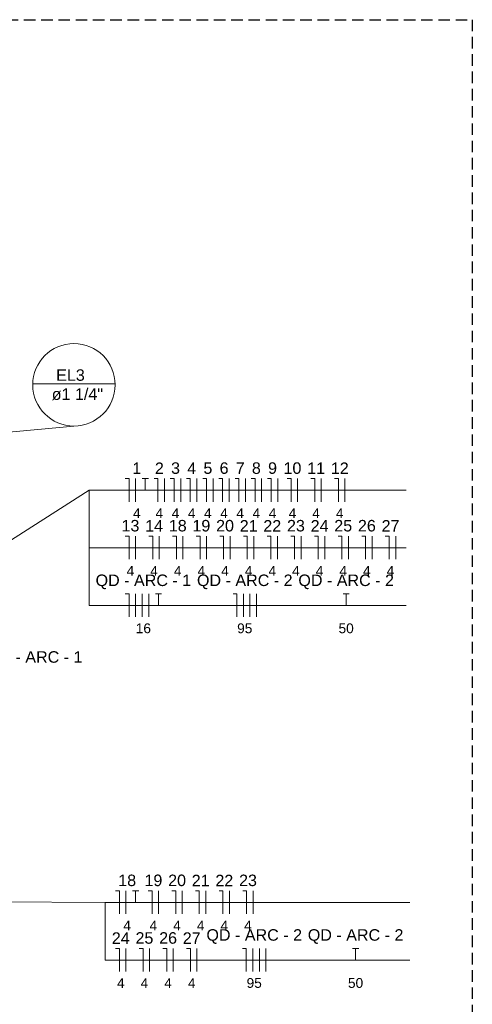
# Model space of a CAD drawing. Header units: millimetres. Extents: x 4480191 to 4481199, y -30324204 to -30323479.
# Tile 160 of 243: x 4480263 to 4480271, y -30323815 to -30323798. Entities that reach past the tile are written whole.
import ezdxf

# ---------------------------------------------------------------- set-up
doc = ezdxf.new("R2010")
doc.units = ezdxf.units.MM
doc.linetypes.add('JIS_02_2.0', pattern=[0.3, 0.2, -0.1])
doc.linetypes.add('NULL', pattern=[0])
for name, color, linetype, lineweight in [('EL-Fios (Fase 1) ARC', 7, 'Continuous', 15), ('EL-Fios (Fase 1) QD', 7, 'Continuous', 15), ('EL-Fios (Fase 2) ARC', 7, 'Continuous', 15), ('EL-Fios (Fase 2) QD', 7, 'Continuous', 15), ('EL-Fios (Fase 3) ARC', 1, 'Continuous', 15), ('EL-Fios (Fase 3) QD', 1, 'Continuous', 15), ('EL-Fios (Neutro) ARC', 5, 'Continuous', 15), ('EL-Fios (Neutro) QD', 5, 'Continuous', 15), ('EL-Fios (Terra) ARC', 94, 'Continuous', 15), ('EL-Fios (Terra) QD', 94, 'Continuous', 15), ('EL-Textos conduto QD', 7, 'Continuous', 9), ('EL-Textos fios ARC', 7, 'Continuous', 9), ('EL-Textos fios QD', 7, 'Continuous', 9), ('Textos', 7, 'Continuous', 9)]:
    doc.layers.add(name, color=color, linetype=linetype, lineweight=lineweight)
doc.styles.add('ARIAL', font='arial.ttf')

msp = doc.modelspace()

# ---------------------------------------------------------------- linework, layer by layer
at = {"color": 3, "linetype": 'JIS_02_2.0'}
msp.add_lwpolyline([(4480250.509, -30323798.225), (4480271.198, -30323798.225), (4480271.198, -30323835.05), (4480250.509, -30323835.05)], close=True, dxfattribs=at)
at = {"layer": 'EL-Fios (Fase 1) ARC'}
for p, q in [((4480265.35, -30323806.592), (4480265.35, -30323806.192)), ((4480266.133, -30323806.592), (4480266.133, -30323806.192)), ((4480266.695, -30323806.592), (4480266.695, -30323806.192)), ((4480267.257, -30323806.592), (4480267.257, -30323806.192)), ((4480267.818, -30323806.592), (4480267.818, -30323806.192)), ((4480265.35, -30323808.592), (4480265.35, -30323808.192)), ((4480267.221, -30323808.592), (4480267.221, -30323808.192))]:
    msp.add_line(p, q, dxfattribs=at)
at = {"layer": 'EL-Fios (Fase 1) QD'}
msp.add_line((4480267.386, -30323814.749), (4480267.386, -30323814.349), dxfattribs=at)
at = {"layer": 'EL-Fios (Fase 2) ARC'}
for p, q in [((4480265.852, -30323806.592), (4480265.852, -30323806.192)), ((4480266.414, -30323806.592), (4480266.414, -30323806.192)), ((4480266.976, -30323806.592), (4480266.976, -30323806.192)), ((4480267.538, -30323806.592), (4480267.538, -30323806.192)), ((4480265.464, -30323808.592), (4480265.464, -30323808.192)), ((4480267.336, -30323808.592), (4480267.336, -30323808.192))]:
    msp.add_line(p, q, dxfattribs=at)
at = {"layer": 'EL-Fios (Fase 2) QD'}
msp.add_line((4480267.5, -30323814.749), (4480267.5, -30323814.349), dxfattribs=at)
at = {"layer": 'EL-Fios (Fase 3) ARC'}
for p, q in [((4480268.164, -30323806.592), (4480268.164, -30323806.192)), ((4480268.575, -30323806.592), (4480268.575, -30323806.192)), ((4480268.986, -30323806.592), (4480268.986, -30323806.192)), ((4480265.35, -30323807.592), (4480265.35, -30323807.192)), ((4480265.761, -30323807.592), (4480265.761, -30323807.192)), ((4480266.171, -30323807.592), (4480266.171, -30323807.192)), ((4480266.582, -30323807.592), (4480266.582, -30323807.192)), ((4480266.993, -30323807.592), (4480266.993, -30323807.192)), ((4480267.403, -30323807.592), (4480267.403, -30323807.192)), ((4480267.814, -30323807.592), (4480267.814, -30323807.192)), ((4480268.225, -30323807.592), (4480268.225, -30323807.192)), ((4480268.635, -30323807.592), (4480268.635, -30323807.192)), ((4480269.046, -30323807.592), (4480269.046, -30323807.192)), ((4480269.457, -30323807.592), (4480269.457, -30323807.192)), ((4480269.867, -30323807.592), (4480269.867, -30323807.192)), ((4480265.579, -30323808.592), (4480265.579, -30323808.192)), ((4480267.45, -30323808.592), (4480267.45, -30323808.192))]:
    msp.add_line(p, q, dxfattribs=at)
at = {"layer": 'EL-Fios (Fase 3) QD'}
for p, q in [((4480265.182, -30323813.749), (4480265.182, -30323813.349)), ((4480265.749, -30323813.749), (4480265.749, -30323813.349)), ((4480266.159, -30323813.749), (4480266.159, -30323813.349)), ((4480266.57, -30323813.749), (4480266.57, -30323813.349)), ((4480266.981, -30323813.749), (4480266.981, -30323813.349)), ((4480267.391, -30323813.749), (4480267.391, -30323813.349)), ((4480265.182, -30323814.749), (4480265.182, -30323814.349)), ((4480265.593, -30323814.749), (4480265.593, -30323814.349)), ((4480266.003, -30323814.749), (4480266.003, -30323814.349)), ((4480266.414, -30323814.749), (4480266.414, -30323814.349)), ((4480267.614, -30323814.749), (4480267.614, -30323814.349))]:
    msp.add_line(p, q, dxfattribs=at)
at = {"layer": 'EL-Fios (Neutro) ARC'}
for p, q in [((4480265.236, -30323806.192), (4480265.169, -30323806.192)), ((4480265.236, -30323806.592), (4480265.236, -30323806.192)), ((4480265.738, -30323806.192), (4480265.671, -30323806.192)), ((4480265.738, -30323806.592), (4480265.738, -30323806.192)), ((4480266.019, -30323806.192), (4480265.952, -30323806.192)), ((4480266.019, -30323806.592), (4480266.019, -30323806.192)), ((4480266.299, -30323806.192), (4480266.233, -30323806.192)), ((4480266.299, -30323806.592), (4480266.299, -30323806.192)), ((4480266.58, -30323806.192), (4480266.514, -30323806.192)), ((4480266.58, -30323806.592), (4480266.58, -30323806.192)), ((4480266.861, -30323806.192), (4480266.795, -30323806.192)), ((4480266.861, -30323806.592), (4480266.861, -30323806.192)), ((4480267.142, -30323806.192), (4480267.076, -30323806.192)), ((4480267.142, -30323806.592), (4480267.142, -30323806.192)), ((4480267.423, -30323806.192), (4480267.357, -30323806.192)), ((4480267.423, -30323806.592), (4480267.423, -30323806.192)), ((4480267.704, -30323806.192), (4480267.638, -30323806.192)), ((4480267.704, -30323806.592), (4480267.704, -30323806.192)), ((4480268.05, -30323806.192), (4480267.983, -30323806.192)), ((4480268.05, -30323806.592), (4480268.05, -30323806.192)), ((4480268.461, -30323806.192), (4480268.394, -30323806.192)), ((4480268.461, -30323806.592), (4480268.461, -30323806.192)), ((4480268.871, -30323806.192), (4480268.805, -30323806.192)), ((4480268.871, -30323806.592), (4480268.871, -30323806.192)), ((4480265.236, -30323807.192), (4480265.169, -30323807.192)), ((4480265.236, -30323807.592), (4480265.236, -30323807.192)), ((4480265.646, -30323807.192), (4480265.58, -30323807.192)), ((4480265.646, -30323807.592), (4480265.646, -30323807.192)), ((4480266.057, -30323807.192), (4480265.99, -30323807.192)), ((4480266.057, -30323807.592), (4480266.057, -30323807.192)), ((4480266.468, -30323807.192), (4480266.401, -30323807.192)), ((4480266.468, -30323807.592), (4480266.468, -30323807.192)), ((4480266.878, -30323807.192), (4480266.812, -30323807.192)), ((4480266.878, -30323807.592), (4480266.878, -30323807.192)), ((4480267.289, -30323807.192), (4480267.222, -30323807.192)), ((4480267.289, -30323807.592), (4480267.289, -30323807.192)), ((4480267.7, -30323807.192), (4480267.633, -30323807.192)), ((4480267.7, -30323807.592), (4480267.7, -30323807.192)), ((4480268.11, -30323807.192), (4480268.044, -30323807.192)), ((4480268.11, -30323807.592), (4480268.11, -30323807.192)), ((4480268.521, -30323807.192), (4480268.454, -30323807.192)), ((4480268.521, -30323807.592), (4480268.521, -30323807.192)), ((4480268.932, -30323807.192), (4480268.865, -30323807.192)), ((4480268.932, -30323807.592), (4480268.932, -30323807.192)), ((4480269.342, -30323807.192), (4480269.276, -30323807.192)), ((4480269.342, -30323807.592), (4480269.342, -30323807.192)), ((4480269.753, -30323807.192), (4480269.686, -30323807.192)), ((4480269.753, -30323807.592), (4480269.753, -30323807.192)), ((4480265.236, -30323808.192), (4480265.169, -30323808.192)), ((4480265.236, -30323808.592), (4480265.236, -30323808.192)), ((4480267.107, -30323808.192), (4480267.041, -30323808.192)), ((4480267.107, -30323808.592), (4480267.107, -30323808.192))]:
    msp.add_line(p, q, dxfattribs=at)
at = {"layer": 'EL-Fios (Neutro) QD'}
for p, q in [((4480265.068, -30323813.349), (4480265.001, -30323813.349)), ((4480265.068, -30323813.749), (4480265.068, -30323813.349)), ((4480265.634, -30323813.349), (4480265.568, -30323813.349)), ((4480265.634, -30323813.749), (4480265.634, -30323813.349)), ((4480266.045, -30323813.349), (4480265.978, -30323813.349)), ((4480266.045, -30323813.749), (4480266.045, -30323813.349)), ((4480266.456, -30323813.349), (4480266.389, -30323813.349)), ((4480266.456, -30323813.749), (4480266.456, -30323813.349)), ((4480266.866, -30323813.349), (4480266.8, -30323813.349)), ((4480266.866, -30323813.749), (4480266.866, -30323813.349)), ((4480267.277, -30323813.349), (4480267.21, -30323813.349)), ((4480267.277, -30323813.749), (4480267.277, -30323813.349)), ((4480265.068, -30323814.349), (4480265.001, -30323814.349)), ((4480265.068, -30323814.749), (4480265.068, -30323814.349)), ((4480265.478, -30323814.349), (4480265.412, -30323814.349)), ((4480265.478, -30323814.749), (4480265.478, -30323814.349)), ((4480265.889, -30323814.349), (4480265.822, -30323814.349)), ((4480265.889, -30323814.749), (4480265.889, -30323814.349)), ((4480266.3, -30323814.349), (4480266.233, -30323814.349)), ((4480266.3, -30323814.749), (4480266.3, -30323814.349)), ((4480267.271, -30323814.349), (4480267.205, -30323814.349)), ((4480267.271, -30323814.749), (4480267.271, -30323814.349))]:
    msp.add_line(p, q, dxfattribs=at)
at = {"layer": 'EL-Fios (Terra) ARC'}
for p, q in [((4480265.464, -30323806.192), (4480265.571, -30323806.192)), ((4480265.518, -30323806.392), (4480265.518, -30323806.192)), ((4480265.693, -30323808.192), (4480265.8, -30323808.192)), ((4480265.746, -30323808.392), (4480265.746, -30323808.192)), ((4480268.953, -30323808.192), (4480269.06, -30323808.192)), ((4480269.006, -30323808.392), (4480269.006, -30323808.192))]:
    msp.add_line(p, q, dxfattribs=at)
at = {"layer": 'EL-Fios (Terra) QD'}
for p, q in [((4480265.296, -30323813.349), (4480265.403, -30323813.349)), ((4480265.35, -30323813.549), (4480265.35, -30323813.349)), ((4480269.117, -30323814.349), (4480269.224, -30323814.349)), ((4480269.17, -30323814.549), (4480269.17, -30323814.349))]:
    msp.add_line(p, q, dxfattribs=at)
at = {"layer": 'EL-Textos conduto QD'}
for p, q in [((4480263.562, -30323804.547), (4480264.994, -30323804.547)), ((4480261.618, -30323805.523), (4480264.278, -30323805.279))]:
    msp.add_line(p, q, dxfattribs=at)
msp.add_circle((4480264.278, -30323804.563), 0.716, dxfattribs=at)
at = {"layer": 'EL-Textos fios ARC'}
for p, q in [((4480262.3, -30323807.822), (4480264.54, -30323806.392)), ((4480264.54, -30323806.392), (4480270.047, -30323806.392)), ((4480264.54, -30323806.392), (4480264.54, -30323808.392)), ((4480264.54, -30323807.392), (4480270.047, -30323807.392)), ((4480264.54, -30323808.392), (4480270.047, -30323808.392))]:
    msp.add_line(p, q, dxfattribs=at)
at = {"layer": 'EL-Textos fios QD'}
for p, q in [((4480262.731, -30323813.538), (4480264.822, -30323813.549)), ((4480264.822, -30323813.549), (4480270.115, -30323813.549)), ((4480264.822, -30323813.549), (4480264.822, -30323814.549)), ((4480264.822, -30323814.549), (4480270.115, -30323814.549))]:
    msp.add_line(p, q, dxfattribs=at)

# ---------------------------------------------------------------- texts
at = {"layer": 'EL-Textos conduto QD', "linetype": 'NULL', "char_height": 0.2, "attachment_point": 7, "line_spacing_factor": 0.6, "style": 'ARIAL'}
for s, insert, width in [('EL3', (4480263.969, -30323804.497), 0.99421), ('ø1 1/4"', (4480263.892, -30323804.83), 1.78232)]:
    msp.add_mtext(s, dxfattribs=dict(at, insert=insert, width=width))
at = {"layer": 'EL-Textos fios ARC', "linetype": 'NULL', "attachment_point": 7, "line_spacing_factor": 0.6, "style": 'ARIAL'}
for s, insert, char_height, width in [('1', (4480265.292, -30323806.112), 0.2, 0.31067), ('2', (4480265.684, -30323806.112), 0.2, 0.31067), ('3', (4480265.965, -30323806.112), 0.2, 0.31067), ('4', (4480266.246, -30323806.112), 0.2, 0.31067), ('5', (4480266.527, -30323806.112), 0.2, 0.31067), ('6', (4480266.808, -30323806.112), 0.2, 0.31067), ('7', (4480267.088, -30323806.112), 0.2, 0.31067), ('8', (4480267.369, -30323806.112), 0.2, 0.31067), ('9', (4480267.65, -30323806.112), 0.2, 0.31067), ('10', (4480267.918, -30323806.112), 0.2, 0.62134), ('11', (4480268.329, -30323806.112), 0.2, 0.62134), ('12', (4480268.74, -30323806.112), 0.2, 0.62134), ('4', (4480265.304, -30323806.878), 0.17, 0.26407), ('4', (4480265.695, -30323806.878), 0.17, 0.26407), ('4', (4480265.976, -30323806.878), 0.17, 0.26407), ('4', (4480266.257, -30323806.878), 0.17, 0.26407), ('4', (4480266.538, -30323806.878), 0.17, 0.26407), ('4', (4480266.819, -30323806.878), 0.17, 0.26407), ('4', (4480267.1, -30323806.878), 0.17, 0.26407), ('4', (4480267.381, -30323806.878), 0.17, 0.26407), ('4', (4480267.662, -30323806.878), 0.17, 0.26407), ('4', (4480268.008, -30323806.878), 0.17, 0.26407), ('4', (4480268.418, -30323806.878), 0.17, 0.26407), ('4', (4480268.829, -30323806.878), 0.17, 0.26407), ('13', (4480265.104, -30323807.112), 0.2, 0.62134), ('14', (4480265.515, -30323807.112), 0.2, 0.62134), ('18', (4480265.926, -30323807.112), 0.2, 0.62134), ('19', (4480266.336, -30323807.112), 0.2, 0.62134), ('20', (4480266.747, -30323807.112), 0.2, 0.62134), ('21', (4480267.158, -30323807.112), 0.2, 0.62134), ('22', (4480267.568, -30323807.112), 0.2, 0.62134), ('23', (4480267.979, -30323807.112), 0.2, 0.62134), ('24', (4480268.39, -30323807.112), 0.2, 0.62134), ('25', (4480268.8, -30323807.112), 0.2, 0.62134), ('26', (4480269.211, -30323807.112), 0.2, 0.62134), ('27', (4480269.622, -30323807.112), 0.2, 0.62134), ('4', (4480265.194, -30323807.878), 0.17, 0.26407), ('4', (4480265.604, -30323807.878), 0.17, 0.26407), ('4', (4480266.015, -30323807.878), 0.17, 0.26407), ('4', (4480266.426, -30323807.878), 0.17, 0.26407), ('4', (4480266.836, -30323807.878), 0.17, 0.26407), ('4', (4480267.247, -30323807.878), 0.17, 0.26407), ('4', (4480267.658, -30323807.878), 0.17, 0.26407), ('4', (4480268.068, -30323807.878), 0.17, 0.26407), ('4', (4480268.479, -30323807.878), 0.17, 0.26407), ('4', (4480268.89, -30323807.878), 0.17, 0.26407), ('4', (4480269.3, -30323807.878), 0.17, 0.26407), ('4', (4480269.711, -30323807.878), 0.17, 0.26407), ('QD - ARC - 1', (4480264.654, -30323808.112), 0.2, 3.32195), ('QD - ARC - 2', (4480266.415, -30323808.112), 0.2, 3.32195), ('QD - ARC - 2', (4480268.176, -30323808.112), 0.2, 3.32195), ('16', (4480265.352, -30323808.878), 0.17, 0.52814), ('95', (4480267.113, -30323808.878), 0.17, 0.52814), ('50', (4480268.874, -30323808.878), 0.17, 0.52814)]:
    msp.add_mtext(s, dxfattribs=dict(at, insert=insert, char_height=char_height, width=width))
at = {"layer": 'EL-Textos fios QD', "linetype": 'NULL', "attachment_point": 7, "line_spacing_factor": 0.6, "style": 'ARIAL'}
for s, insert, char_height, width in [('18', (4480265.047, -30323813.269), 0.2, 0.62134), ('19', (4480265.503, -30323813.269), 0.2, 0.62134), ('20', (4480265.914, -30323813.269), 0.2, 0.62134), ('21', (4480266.324, -30323813.269), 0.2, 0.62134), ('22', (4480266.735, -30323813.269), 0.2, 0.62134), ('23', (4480267.146, -30323813.269), 0.2, 0.62134), ('4', (4480265.136, -30323814.035), 0.17, 0.26407), ('4', (4480265.592, -30323814.035), 0.17, 0.26407), ('4', (4480266.003, -30323814.035), 0.17, 0.26407), ('4', (4480266.414, -30323814.035), 0.17, 0.26407), ('4', (4480266.824, -30323814.035), 0.17, 0.26407), ('4', (4480267.235, -30323814.035), 0.17, 0.26407), ('24', (4480264.936, -30323814.269), 0.2, 0.62134), ('25', (4480265.347, -30323814.269), 0.2, 0.62134), ('26', (4480265.758, -30323814.269), 0.2, 0.62134), ('27', (4480266.168, -30323814.269), 0.2, 0.62134), ('QD - ARC - 2', (4480266.579, -30323814.269), 0.2, 3.32195), ('QD - ARC - 2', (4480268.34, -30323814.269), 0.2, 3.32195), ('4', (4480265.026, -30323815.035), 0.17, 0.26407), ('4', (4480265.436, -30323815.035), 0.17, 0.26407), ('4', (4480265.847, -30323815.035), 0.17, 0.26407), ('4', (4480266.258, -30323815.035), 0.17, 0.26407), ('95', (4480267.277, -30323815.035), 0.17, 0.52814), ('50', (4480269.038, -30323815.035), 0.17, 0.52814)]:
    msp.add_mtext(s, dxfattribs=dict(at, insert=insert, char_height=char_height, width=width))
at = {"layer": 'Textos', "linetype": 'NULL', "insert": (4480262.766, -30323809.443), "char_height": 0.2, "width": 3.32195, "attachment_point": 7, "line_spacing_factor": 0.6, "style": 'ARIAL'}
msp.add_mtext('QD - ARC - 1', dxfattribs=at)

doc.saveas('drawing.dxf')
